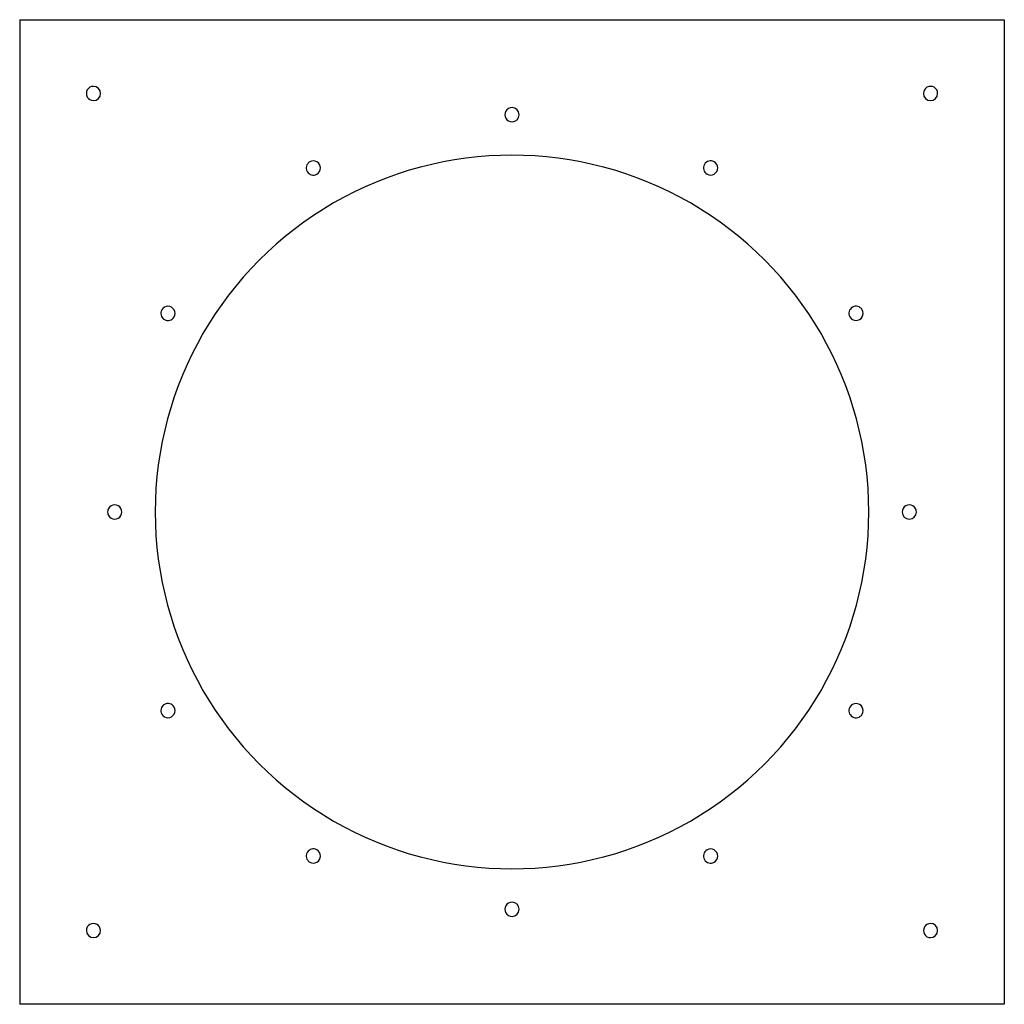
# Model space of a CAD drawing. Header units: millimetres. Extents: x -347 to 347, y -347 to 347.
import ezdxf

# ---------------------------------------------------------------- set-up
doc = ezdxf.new("R2010")
doc.units = ezdxf.units.MM
doc.layers.add('HIDDEN', color=7, linetype='Continuous')
doc.layers.add('THICK', color=7, linetype='Continuous')

msp = doc.modelspace()

# ---------------------------------------------------------------- linework, layer by layer
at = {"layer": 'HIDDEN'}
for p, q in [((-347, 347), (-347, 347)), ((347, 347), (347, 347)), ((-347, -347), (-347, -347)), ((347, -347), (347, -347))]:
    msp.add_line(p, q, dxfattribs=at)
at = {"layer": 'THICK'}
for p, q in [((-347, 347), (347, 347)), ((-347, 347), (-347, -347)), ((347, 347), (347, -347)), ((347, -347), (-347, -347))]:
    msp.add_line(p, q, dxfattribs=at)
for centre, radius, start, end in [((-295, 295), 5, 89.99998, 270.00002), ((-295, 295), 5, 270.00002, 89.99998), ((295, 295), 5, 0, 180.00002), ((295, 295), 5, 180.00002, 0), ((0, 280), 5, 89.99998, 270.00002), ((0, 280), 5, 270.00002, 89.99998), ((0, 0), 251.5, 0, 180.00002), ((-140, 242.49), 5, 119.99999, 299.99997), ((-140, 242.49), 5, 299.99997, 119.99999), ((140, 242.49), 5, 60.00003, 240.00001), ((140, 242.49), 5, 240.00001, 60.00003), ((-242.49, 140), 5, 150.00001, 329.99999), ((-242.49, 140), 5, 329.99999, 150.00001), ((242.49, 140), 5, 30.00001, 209.99999), ((242.49, 140), 5, 209.99999, 30.00001), ((-280, 0), 5, 0, 180.00002), ((-280, 0), 5, 179.99998, 0), ((0, 0), 251.5, 179.99998, 0), ((280, 0), 5, 0, 180.00002), ((280, 0), 5, 180.00002, 0), ((-242.49, -140), 5, 30.00001, 209.99999), ((-242.49, -140), 5, 209.99999, 30.00001), ((242.49, -140), 5, 150.00001, 329.99999), ((242.49, -140), 5, 329.99999, 150.00001), ((-140, -242.49), 5, 60.00003, 240.00001), ((-140, -242.49), 5, 240.00001, 60.00003), ((140, -242.49), 5, 119.99999, 299.99997), ((140, -242.49), 5, 299.99997, 119.99999), ((0, -280), 5, 89.99998, 270.00002), ((0, -280), 5, 270.00002, 89.99998), ((-295, -295), 5, 0, 180.00002), ((295, -295), 5, 89.99998, 270.00002), ((295, -295), 5, 270.00002, 89.99998), ((-295, -295), 5, 180.00002, 0)]:
    msp.add_arc(centre, radius, start, end, dxfattribs=at)

doc.saveas('drawing.dxf')
